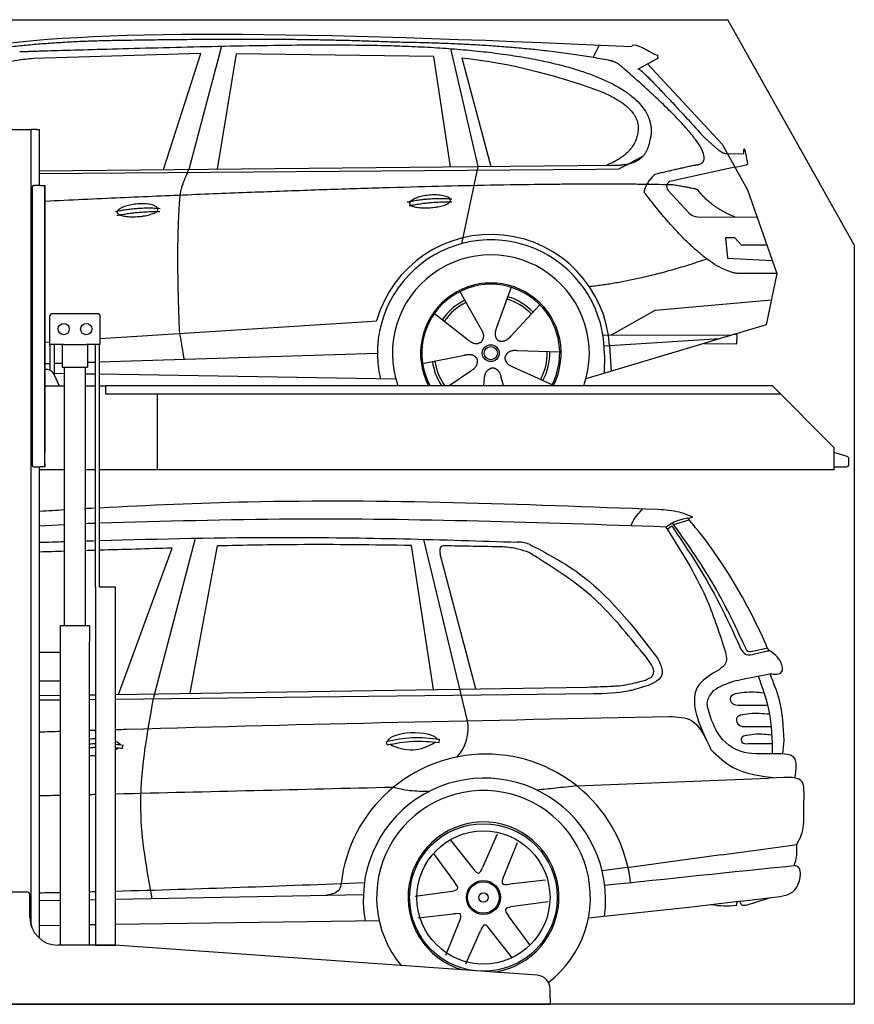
# Model space of a CAD drawing. Header units: millimetres. Extents: x 200 to 5400, y -100 to 3400.
# Tile 3 of 3: x 2433 to 5400, y -100 to 3400. Entities that reach past the tile are written whole.
import ezdxf

# ---------------------------------------------------------------- set-up
doc = ezdxf.new("R2010")
doc.units = ezdxf.units.MM
doc.layers.add('Car', color=10, linetype='Continuous')

msp = doc.modelspace()

# ---------------------------------------------------------------- linework, layer by layer
for p, q in [((5400, 2600), (4950, 3400)), ((2274.1, 3010), (2464.1, 3010)), ((2464.1, 3010), (2474.1, 3010)), ((2479.1, 3010), (2474.1, 3010)), ((2474.1, 178.8), (2474.1, 3010)), ((2494.1, 3010), (2479.1, 3010)), ((2494.1, 3010), (2504.1, 3010)), ((2504.1, 2811), (2504.1, 3010)), ((2478.1, 2806), (2478.1, 1816)), ((2478.1, 1815), (2478.1, 2805)), ((2507.1, 2811), (2483.1, 2811)), ((2507.1, 2811), (2523.1, 2811)), ((2523.1, 2811), (2523.1, 1861)), ((2523.1, 1822), (2523.1, 2810)), ((2709.6, 2355), (2549.6, 2355)), ((2539.6, 2345), (2539.6, 2245)), ((2719.6, 2245), (2719.6, 2345)), ((2588.8, 2245), (2539.6, 2245)), ((2542, 2152.7), (2542, 2245)), ((2557.1, 2136.4), (2557.1, 2245)), ((2584.6, 2245), (2584.6, 2165)), ((2588.8, 2245), (2670.4, 2245)), ((2719.6, 2245), (2670.4, 2245)), ((2674.6, 2245), (2674.6, 2165)), ((2702.1, 1383), (2702.1, 2245)), ((2717.2, 1383), (2717.2, 2245)), ((2525.2, 2157), (2523.1, 2157)), ((2574.3, 2097), (2557.2, 2136)), ((2584.6, 2165), (2674.6, 2165)), ((2592.1, 1245), (2592.1, 2165)), ((2667.1, 1245), (2667.1, 2165)), ((2738.1, 2100), (5108.6, 2100)), ((2738.1, 2100), (2738.1, 2070)), ((2523.1, 2097), (2528.1, 2097)), ((2592.1, 2097), (2528.1, 2097)), ((2702.1, 2097), (2667.1, 2097)), ((2738.1, 2097), (2717.2, 2097)), ((2738.1, 2070), (5138.3, 2070)), ((2923.1, 1800), (2923.1, 2070)), ((5108.6, 2100), (5328.6, 1878.1)), ((5328.6, 1800), (5328.6, 1878.1)), ((2523.1, 1810), (2523.1, 1822)), ((2523.1, 1822), (2523.1, 1811)), ((2483.1, 1810), (2507.1, 1810)), ((2504.1, 134), (2504.1, 1810)), ((2592.1, 1800), (2504.1, 1800)), ((2523.1, 1810), (2507.1, 1810)), ((2702.1, 1800), (2667.1, 1800)), ((5328.6, 1800), (2717.2, 1800)), ((2773.6, 1383), (2719.6, 1383)), ((2680.8, 1245), (2578.3, 1245)), ((2578.3, 110), (2578.3, 1245)), ((2680.8, 1245), (2680.8, 1190)), ((2578.3, 1042), (2578.3, 1158)), ((2680.8, 1050), (2680.8, 1190)), ((2578.3, 1150), (2504.1, 1150)), ((2504.1, 1050), (2578.3, 1050)), ((2680.8, 110), (2680.8, 1050)), ((2279.1, 300), (2459.1, 300)), ((2469.1, 210), (2469.1, 290)), ((2767.3, 110), (2569.1, 110)), ((4272.6, 3.3), (2770.8, 109.9)), ((4319.1, -80), (4319.1, -46.6)), ((1994.1, -100), (3024.1, -100)), ((3024.1, -100), (4054.1, -100)), ((4054.1, -100), (4319.1, -100)), ((4319.1, -80), (4319.1, -100))]:
    msp.add_line(p, q)
for points in [[(1500, 3400), (4950, 3400)], [(5400, 2600), (5400, -100), (200, -100), (200, 2900)], [(2702.1, 1383), (2702.1, 110), (2773.6, 110), (2773.6, 1383)], [(2773.6, 1383), (2717.2, 1383)]]:
    msp.add_lwpolyline(points)
msp.add_lwpolyline([(5328.6, 1811), (5372.6, 1811, 0.414214), (5380.6, 1819), (5380.6, 1839.2, 0.32492), (5375, 1846.8), (5328.6, 1861.9)], format="xyb")
for centre in [(2589.6, 2300), (2669.6, 2300)]:
    msp.add_circle(centre, 20)
for centre, radius, start, end in [((2483.1, 2806), 5, 90, 180), ((2549.6, 2345), 10, 90, 180), ((2709.6, 2345), 10, 0, 90), ((2525.2, 2122), 35, 23.6294, 90), ((2483.1, 1815), 5, 180, 270), ((2459.1, 290), 10, 0, 90), ((2569.1, 210), 100, 180, 270), ((2767.3, 60), 50, 85.9407, 90), ((4269.1, -46.6), 50, 0, 85.9407)]:
    msp.add_arc(centre, radius, start, end)
at = {"layer": 'Car'}
for p, q in [((3150.1, 3305.8), (3034.8, 2867.9)), ((3964.9, 3297.1), (4062, 2877.8)), ((4472.2, 3265.5), (4494.6, 3310.2)), ((3077, 3279.4), (2483.3, 3262.1)), ((2944.8, 2867), (3077, 3279.4)), ((3136.5, 2868.9), (3203.6, 3278.7)), ((3905.3, 3268.8), (3203.6, 3278.7)), ((3964.8, 2876.9), (3905.3, 3268.8)), ((4004.9, 3264.6), (4108, 2878.3)), ((4702.2, 3263.8), (4632.1, 3224.7)), ((4665.3, 3243.3), (4929.7, 2957.3)), ((4869.4, 2978.4), (4915, 2938.6)), ((4929.7, 2957.3), (5020.3, 2795.2)), ((4943.4, 2924.2), (5007.8, 2923.3)), ((2504.1, 2862.7), (4536.4, 2882.4)), ((4062, 2877.8), (4003.6, 2603.6)), ((4975, 2876.2), (4748.6, 2826.3)), ((4975, 2876.2), (5002.7, 2880.3)), ((2504.1, 2852.7), (4481, 2868.4)), ((4481, 2868.4), (4563.8, 2869.9)), ((4738.2, 2793.2), (4813.3, 2712)), ((5020.3, 2795.2), (5124.7, 2497.5)), ((4842.5, 2699.2), (5054.3, 2698.4)), ((4975, 2624.3), (4942.3, 2624.3)), ((4942.3, 2624.3), (4949.2, 2552.8)), ((4998.8, 2598.5), (4975, 2624.3)), ((5089.3, 2598.5), (4998.8, 2598.5)), ((4949.2, 2552.8), (5108.3, 2544.3)), ((5124.7, 2497.5), (5007.8, 2498)), ((5124.7, 2497.5), (5086.8, 2315.6)), ((3997.6, 2433.3), (4072.2, 2301.6)), ((4179.7, 2448.7), (4128.2, 2306.3)), ((4281.8, 2386.9), (4179.6, 2275.2)), ((4691.8, 2366.9), (5105.2, 2404.1)), ((3907.3, 2355.3), (4026.8, 2262.3)), ((4536.5, 2280.1), (4691.8, 2366.9)), ((2719.6, 2266.3), (3669, 2326.9)), ((3669, 2326.9), (3701.4, 2329)), ((5086.8, 2315.6), (4446.1, 2122.8)), ((4506.1, 2280.2), (4963.6, 2278.5)), ((4983.3, 2280.2), (4969.9, 2280.4)), ((4982.8, 2247.5), (4983.3, 2280.2)), ((2523.1, 2253.8), (2539.6, 2254.9)), ((4530, 2240.9), (4510.8, 2239.7)), ((4921.6, 2265.9), (4530, 2240.9)), ((4530, 2240.9), (4535.8, 2149.8)), ((4867, 2249.4), (4982.8, 2247.5)), ((2717.2, 2183.6), (3705.2, 2214.4)), ((3865.6, 2177.3), (4014, 2207.6)), ((4352.7, 2218.5), (4201.4, 2223.4)), ((4511.5, 2207.2), (4510.4, 2142.1)), ((2523.1, 2177.6), (2542, 2178.2)), ((2557.1, 2178.7), (2584.6, 2179.5)), ((2674.6, 2182.3), (2702.1, 2183.2)), ((2557.1, 2143.3), (2592.1, 2142.7)), ((2667.1, 2141.4), (2702.1, 2140.8)), ((2717.2, 2140.6), (3770.3, 2122.8)), ((3960.2, 2100), (4037.3, 2152.3)), ((4325.6, 2102.3), (4187.7, 2165)), ((4082.8, 2100), (4085.4, 2123.2)), ((4153.3, 2100), (4145.2, 2128.2)), ((4757.3, 1605.7), (4813, 1622.5)), ((2504.1, 1601.1), (2592.1, 1605.9)), ((4734.5, 1589.3), (4751, 1601.3)), ((2908.9, 986.7), (3057.8, 1556.7)), ((4024.7, 908), (3869.2, 1552.8)), ((2784.9, 1001.6), (2975, 1521.6)), ((3039.7, 1005.6), (3136.2, 1529.6)), ((3903.9, 1019.1), (3826, 1530.9)), ((4054.6, 1022), (3928.3, 1499.9)), ((5091.3, 1165.9), (5044.5, 1155.7)), ((5002.5, 1055.3), (5099.6, 1074.7)), ((2773.6, 1001.5), (4451.7, 1027.7)), ((2504.1, 997.2), (2578.3, 998.4)), ((2504.1, 982), (2578.3, 982.9)), ((2680.8, 1000), (2702.1, 1000.3)), ((2680.8, 984), (2702.1, 984.3)), ((2773.6, 985.1), (4473.2, 1004.7)), ((5063.7, 963.4), (5091.8, 963.4)), ((5082.4, 887.6), (5104.2, 887.8)), ((3924.5, 831.2), (3926, 842.3)), ((2799.1, 810.3), (2800.5, 821.4)), ((3739.5, 822.4), (3736.5, 834.4)), ((5022.9, 826.9), (5088.2, 827.4)), ((5088.2, 827.4), (5107.5, 827.4)), ((5149.1, 838.2), (5145.1, 789.8)), ((4413.5, 676.4), (5094.6, 703.5)), ((5150, 706.2), (5094.6, 703.5)), ((4130.2, 504.3), (4078.9, 386.8)), ((3965.1, 483.9), (4047.2, 378.7)), ((4201.6, 474.1), (4151.5, 350.4)), ((3903.2, 437.2), (3979.3, 334)), ((4301.9, 341.3), (4174.4, 327)), ((2773.6, 273.7), (3654.7, 290.4)), ((3838.4, 283.9), (3970.5, 302.4)), ((2504.1, 268.6), (2578.3, 270)), ((2680.8, 271.9), (2702.1, 272.4)), ((4311.4, 264.4), (4179.2, 245.9)), ((4981.8, 252.1), (4984.5, 265.6)), ((3847.9, 207), (3975.3, 221.3)), ((4246.5, 111.2), (4170.4, 214.4)), ((2504.1, 180.7), (2578.3, 181.8)), ((2680.8, 183.2), (2702.1, 183.5)), ((2773.6, 184.5), (3710.9, 198)), ((3948.2, 74.2), (3998.2, 197.9)), ((4019.5, 44), (4070.9, 161.5)), ((4184.7, 64.5), (4102.6, 169.6))]:
    msp.add_line(p, q, dxfattribs=at)
for centre, radius in [((4107.8, 2214.5), 30.1), ((4107.8, 2214.5), 23.6), ((4081.6, 279.7), 262.3), ((4081.6, 279.7), 236.7), ((4081.6, 279.7), 60.5), ((4081.6, 279.7), 56.2), ((4081.6, 279.7), 16.6)]:
    msp.add_circle(centre, radius, dxfattribs=at)
for centre, radius, start, end in [((4752.9, 2806.8), 20, 102.4358, 222.7473), ((4842.7, 2739.2), 40, 222.7473, 269.7861), ((4108.2, 2214), 422.7, 3.6504, 164.2126), ((4108.2, 2214), 403.4, 359.0315, 193.1146), ((4108.2, 2214), 350, 340.9948, 199.0052), ((4108.2, 2214), 250, 332.8761, 207.1239), ((4107.8, 2214.5), 245, 332.1378, 207.8622), ((4107.8, 2214.5), 209.6, 44.262, 73.3995), ((4107.8, 2214.5), 209.6, 116.262, 145.3995), ((4107.8, 2214.5), 200.6, 116.1152, 145.5463), ((4107.8, 2214.5), 200.6, 44.1152, 73.5463), ((4107.8, 2214.5), 200.6, 332.1152, 1.5463), ((4107.8, 2214.5), 209.6, 332.262, 1.3995), ((4107.8, 2214.5), 209.6, 188.262, 213.105), ((4107.8, 2214.5), 200.6, 188.1152, 214.7953), ((3877.5, 880.6), 149.7, 317.2889, 10.549), ((4090.5, 271.6), 517.9, 6.671, 173.5949), ((4085.2, 273.3), 430.8, 351.9946, 190.1732), ((4081.9, 280), 380, 307.3877, 219.6373), ((4081.9, 280), 268.2, 277.7864, 254.0949), ((4946.8, 586.4), 336.2, 260.573, 275.9798)]:
    msp.add_arc(centre, radius, start, end, dxfattribs=at)
for centre, major_axis, ratio, start_param, end_param in [((2704.7, 814), (-89.3, -1.9), 0.334439, 4.733902, 4.975084), ((3830.1, 834.9), (-89.3, -1.9), 0.334439, 3.361637, 6.204698), ((2704.7, 814), (-89.3, -1.9), 0.334439, 3.361637, 3.822677), ((2685.3, 1207.3), (-19.6, 423.3), 0.577039, 3.430279, 3.47809), ((3810.7, 1228.2), (-19.6, 423.3), 0.577039, 2.810127, 3.47809), ((2685.3, 1207.3), (-19.6, 423.3), 0.577039, 3.043279, 3.130049)]:
    msp.add_ellipse(centre, major_axis=major_axis, ratio=ratio, start_param=start_param, end_param=end_param, dxfattribs=at)
for points, degree in [([(2263.5, 3298.6), (2675.4, 3370.2), (3435.6, 3357.7), (4608.1, 3305.1)], 3), ([(2793.9, 3325.9), (2551.1, 3323.6), (2322, 3293.6)], 2), ([(3758.2, 3320), (3409.8, 3336.2), (2793.9, 3325.9)], 2), ([(4533.8, 3254.1), (4232.6, 3314), (3758.2, 3320)], 2), ([(4608.1, 3305.1), (4616.5, 3324.6), (4663.9, 3287.9), (4701.4, 3272.4)], 3), ([(2483.3, 3262.1), (2258.4, 3243), (2123.9, 3110.2)], 2), ([(4004.9, 3264.6), (4176.7, 3248), (4372.8, 3193.3), (4506.1, 3141.9)], 3), ([(4702.2, 3263.8), (4703.8, 3265.5), (4699.3, 3267.7), (4703.9, 3271.4), (4701.4, 3272.4)], 4), ([(4583.4, 3223.7), (4557.5, 3249.4), (4533.8, 3254.1)], 2), ([(4829.1, 2882.8), (4969.8, 2887.7), (4583.4, 3223.7)], 2), ([(4632.1, 3224.7), (4636.3, 3235.4), (4869.4, 2978.4)], 2), ([(4506.1, 3141.9), (4621.8, 3092), (4631.5, 3025.8)], 2), ([(4631.5, 3025.8), (4637.1, 2931.4), (4519.8, 2882.3)], 2), ([(4536.4, 2882.4), (4586.5, 2882.9), (4654.2, 2885.3), (4667.2, 2935.1), (4675.5, 2978.3)], 4), ([(5007.8, 2923.3), (5005.8, 2971.3), (5020.3, 2888)], 2), ([(4563.8, 2869.9), (4594.2, 2886.1), (4649.8, 2916)], 2), ([(4915, 2938.6), (4923.3, 2931.3), (4941.1, 2921.3), (4945.7, 2923.8), (4947.6, 2925.3)], 4), ([(4691.8, 2851.4), (4829.1, 2882.8)], 1), ([(5020.3, 2888), (5020.6, 2884.2), (5012.8, 2881.7), (5002.7, 2880.3)], 3), ([(3003.7, 2775.7), (3006.6, 2806.7), (3034.8, 2867.9)], 2), ([(4654.2, 2785), (4651.9, 2809.1), (4691.8, 2851.4)], 2), ([(4755.7, 2812.7), (4089.1, 2828.2), (2523.1, 2754.2)], 2), ([(4843.6, 2795.1), (4842.3, 2798.1), (4755.7, 2812.7)], 2), ([(3002, 2284.4), (2988.3, 2597.6), (3003.7, 2775.7)], 2), ([(5007.8, 2498), (4884.8, 2485.1), (4654.2, 2785)], 2), ([(4975, 2698.7), (4889.3, 2733.8), (4843.6, 2795.1)], 2), ([(2774.1, 2718.3), (2849.5, 2735.2), (2933.1, 2729.4)], 2), ([(3810.3, 2752), (3885.7, 2768.9), (3969.2, 2763.1)], 2), ([(3817.5, 2739.1), (3891.5, 2753.7), (3969.4, 2753)], 2), ([(2779.2, 2704.4), (2853.2, 2719), (2931.1, 2718.3)], 2), ([(4875.9, 2549.3), (4651.2, 2471.9), (4458.4, 2450.7)], 2), ([(3002, 2284.4), (3012.1, 2219.5), (3017.2, 2193)], 2), ([(4072.2, 2301.6), (4090.2, 2275.2), (4073.5, 2254.2)], 2), ([(4128.2, 2306.3), (4123.7, 2293.7), (4119.7, 2279.7), (4124.1, 2265.9), (4134.9, 2259.4)], 4), ([(4179.6, 2275.2), (4170.6, 2265.4), (4160, 2255.4), (4145.7, 2252.9), (4134.9, 2259.4)], 4), ([(4026.8, 2262.3), (4050.3, 2240.6), (4073.5, 2254.2)], 2), ([(4014, 2207.6), (4044.6, 2216.6), (4059.4, 2194.1)], 2), ([(4201.4, 2223.4), (4169.7, 2227.1), (4158.9, 2202.5)], 2), ([(4037.3, 2152.3), (4065.1, 2167.9), (4059.4, 2194.1)], 2), ([(4187.7, 2165), (4157.6, 2175.7), (4158.9, 2202.5)], 2), ([(4085.4, 2123.2), (4086.3, 2155.1), (4112.2, 2162.2)], 2), ([(4145.2, 2128.2), (4138.9, 2159.6), (4112.2, 2162.2)], 2), ([(2592.1, 1657.2), (2562.7, 1655.5), (2533.4, 1653.8), (2504.1, 1652)], 3), ([(2698.2, 1663.4), (2686.5, 1662.8), (2674.8, 1662.1), (2663.2, 1661.5)], 3), ([(2702.1, 1609.4), (2690.4, 1609), (2678.7, 1608.7), (2667.1, 1608.3)], 3), ([(2504.1, 1542.2), (2533.4, 1543.1), (2562.7, 1544), (2592.1, 1544.9)], 3), ([(2667.1, 1547.2), (2678.7, 1547.5), (2690.4, 1547.9), (2702.1, 1548.2)], 3), ([(2592.1, 1510.3), (2562.7, 1509.4), (2533.4, 1508.5), (2504.1, 1507.7)], 3), ([(2702.1, 1513.5), (2690.4, 1513.2), (2678.7, 1512.8), (2667.1, 1512.5)], 3), ([(2975, 1521.6), (2889, 1519), (2803.1, 1516.5), (2717.2, 1514)], 3), ([(4150.9, 1526), (4080.6, 1527.2), (4010.4, 1528.5), (3940.2, 1529.8)], 3), ([(5046.6, 1145.4), (5060, 1148.8), (5073.2, 1153.1), (5086.8, 1155.6)], 3), ([(5086.8, 1155.6), (5090.6, 1156.3), (5094.5, 1156.9), (5098.3, 1157.5)], 3), ([(4971, 1048.6), (4974.9, 1050), (4979.4, 1050.6), (5002.5, 1055.3)], 3), ([(4899.7, 1015), (4918.9, 1030.7), (4944.9, 1039.6), (4971, 1048.6)], 3), ([(4998.4, 962.9), (5020.2, 963.1), (5042, 963.2), (5063.7, 963.4)], 3), ([(5017.1, 887.2), (5038.9, 887.3), (5060.7, 887.5), (5082.4, 887.6)], 3), ([(2504.1, 868.4), (2528.8, 869.2), (2553.6, 869.9), (2578.3, 870.7)], 3), ([(2680.8, 873.9), (2687.9, 874.1), (2695, 874.3), (2702.1, 874.6)], 3), ([(2680.8, 825.8), (2687.9, 826.6), (2695, 827.2), (2702.1, 827.5)], 3), ([(2680.8, 812.1), (2687.9, 812.8), (2695, 813.5), (2702.1, 813.9)], 3), ([(2773.6, 824.5), (2782.6, 823.5), (2791.6, 822.5), (2800.5, 821.4)], 3), ([(2773.6, 812.3), (2782.1, 811.7), (2790.6, 811), (2799.1, 810.3)], 3), ([(3760.9, 671), (3431.8, 663.1), (3102.7, 655.1), (2773.6, 647.2)], 3), ([(2578.3, 642.5), (2553.6, 641.9), (2528.8, 641.3), (2504.1, 640.7)], 3), ([(2702.1, 645.5), (2695, 645.3), (2687.9, 645.1), (2680.8, 644.9)], 3), ([(5221.1, 575.8), (5221.1, 600.5), (5221.2, 625.1), (5221.2, 649.8)], 3), ([(5186.4, 392.3), (4962, 369), (4737.6, 345.6), (4513.2, 322.2)], 3), ([(2773.6, 302.5), (3068.6, 310.1), (3363.5, 321.2), (3658.5, 332.5)], 3), ([(2504.1, 296.5), (2528.8, 297), (2553.6, 297.4), (2578.3, 297.9)], 3), ([(2680.8, 300.2), (2687.9, 300.4), (2695, 300.5), (2702.1, 300.7)], 3), ([(5019, 253.6), (5046.6, 262.2), (5074.2, 270.9), (5101.8, 279.5)], 3)]:
    msp.add_open_spline(points, degree=degree, dxfattribs=at)
for points, degree, knots in [([(2433.2, 3286.4), (2460.1, 3287.5), (2599.1, 3291.9), (3620.3, 3321.4), (4240.6, 3320.6), (4711, 3165), (4675.5, 2978.3)], 4, [0.0821318, 0.0821318, 0.0821318, 0.0821318, 0.0821318, 0.258851, 0.508851, 1, 1, 1, 1, 1]), ([(3819.2, 2746.7), (3818.3, 2754.9), (3839.3, 2771.3), (3922, 2791.4), (4015, 2758.3), (3928.7, 2726.7), (3843.9, 2727.3), (3820, 2738.5), (3819.2, 2746.7)], 5, [0, 0, 0, 0, 0, 0, 0.300106, 0.500106, 0.700106, 1, 1, 1, 1, 1, 1]), ([(2779.2, 2715.1), (2778.3, 2723.4), (2799.3, 2739.7), (2882, 2759.9), (2975, 2726.8), (2888.7, 2695.2), (2803.9, 2695.8), (2780.1, 2706.9), (2779.2, 2715.1)], 5, [0, 0, 0, 0, 0, 0, 0.300106, 0.500106, 0.700106, 1, 1, 1, 1, 1, 1]), ([(4702.1, 1658.4), (4216.1, 1677.2), (3554.1, 1702.7), (2892.9, 1673.6), (2717.2, 1664.2)], 3, [0, 0, 0, 0, 145.776701, 198.572509, 198.572509, 198.572509, 198.572509]), ([(4606.3, 1600.9), (4608.1, 1605.9), (4617.2, 1628.1), (4634.1, 1646.3), (4647.3, 1660.5)], 3, [4.316682, 4.316682, 4.316682, 4.316682, 5.93654, 11.61751, 11.61751, 11.61751, 11.61751]), ([(4826, 1632), (4810.3, 1638.4), (4770.7, 1654.3), (4728, 1656.9), (4702.1, 1658.4)], 3, [0, 0, 0, 0, 50.382627, 127.355541, 127.355541, 127.355541, 127.355541]), ([(4729.9, 1596.6), (4286.4, 1611.9), (3615.5, 1634.9), (2944.6, 1616.7), (2717.2, 1609.8)], 3, [0, 0, 0, 0, 1330.725291, 2013.170481, 2013.170481, 2013.170481, 2013.170481]), ([(4729.7, 1596.5), (4732.8, 1599), (4759.9, 1620.3), (4794.8, 1626.5), (4825.8, 1631.9)], 3, [0, 0, 0, 0, 11.848806, 102.979852, 102.979852, 102.979852, 102.979852]), ([(5011.9, 1170.7), (4975.1, 1248.4), (4901.9, 1403.4), (4802.2, 1542.9), (4752.6, 1612.3)], 3, [0, 0, 0, 0, 257.420047, 513.068185, 513.068185, 513.068185, 513.068185]), ([(5086.9, 1177.9), (5058.3, 1241.1), (4966.5, 1439.6), (4826.8, 1605), (4808.2, 1628.6)], 3, [0.118291, 0.118291, 0.118291, 0.118291, 60.485267, 65.032532, 65.032532, 65.032532, 65.032532]), ([(4729.9, 1596.6), (4781.6, 1515.3), (4868.1, 1379.6), (4917.7, 1226.9), (4937.6, 1165.7)], 3, [0, 0, 0, 0, 287.525938, 479.970685, 479.970685, 479.970685, 479.970685]), ([(4751, 1601.3), (4803.7, 1522.2), (4896.5, 1382.9), (4965.9, 1230.6), (4996, 1164.7)], 3, [0, 0, 0, 0, 284.461128, 501.279677, 501.279677, 501.279677, 501.279677]), ([(2717.2, 1548.6), (2934.6, 1554.8), (3439.8, 1566), (3945, 1551.7), (4201.4, 1542.8)], 3, [27.522274, 27.522274, 27.522274, 27.522274, 92.757075, 179.128709, 179.128709, 179.128709, 179.128709]), ([(4244.7, 1535.6), (4237.2, 1538), (4223.1, 1542.5), (4208.3, 1542.7), (4201.4, 1542.8)], 3, [0, 0, 0, 0, 23.586272, 44.091808, 44.091808, 44.091808, 44.091808]), ([(3826, 1530.9), (3690.9, 1532.8), (3461, 1535.9), (3231, 1531.5), (3136.2, 1529.6)], 3, [0, 0, 0, 0, 40.533595, 68.989197, 68.989197, 68.989197, 68.989197]), ([(3940.2, 1529.8), (3936.7, 1529.1), (3923.5, 1526.7), (3926.2, 1511.3), (3928.3, 1499.9)], 3, [0, 0, 0, 0, 9.767525, 36.979707, 36.979707, 36.979707, 36.979707]), ([(4243.7, 1505.7), (4231.1, 1510.3), (4201.2, 1521.3), (4169.3, 1524.2), (4150.9, 1526)], 3, [0, 0, 0, 0, 40.006272, 95.375769, 95.375769, 95.375769, 95.375769]), ([(4638.9, 1159.6), (4583.9, 1227.1), (4471.9, 1364.9), (4320.7, 1458.2), (4243.7, 1505.7)], 3, [0, 0, 0, 0, 259.357047, 528.681118, 528.681118, 528.681118, 528.681118]), ([(4244.7, 1535.6), (4301.9, 1505.7), (4484.9, 1410), (4612.7, 1244.6), (4700.6, 1130.9)], 3, [0, 0, 0, 0, 192.055911, 615.198364, 615.198364, 615.198364, 615.198364]), ([(4657.4, 1052.5), (4666.5, 1056.6), (4709.7, 1076.4), (4670.1, 1122.8), (4638.9, 1159.6)], 3, [0, 0, 0, 0, 27.208813, 129.703738, 129.703738, 129.703738, 129.703738]), ([(4937.8, 1165.8), (4943.7, 1146.3), (4953.2, 1114.9), (4928.5, 1096.1), (4919.1, 1089)], 3, [0, 0, 0, 0, 53.944099, 86.638628, 86.638628, 86.638628, 86.638628]), ([(4996, 1164.7), (5001.5, 1156), (5013.1, 1137.6), (5036.4, 1142.8), (5046.6, 1145.4)], 3, [0, 0, 0, 0, 28.283504, 59.896656, 59.896656, 59.896656, 59.896656]), ([(5044.5, 1155.7), (5036, 1153.5), (5020.4, 1149.5), (5014.6, 1164.1), (5011.9, 1170.7)], 3, [0, 0, 0, 0, 22.569826, 41.491234, 41.491234, 41.491234, 41.491234]), ([(5097.5, 1158), (5095.4, 1160.3), (5090.2, 1166), (5088.1, 1173.4), (5086.9, 1177.9)], 3, [0, 0, 0, 0, 9.141415, 22.772728, 22.772728, 22.772728, 22.772728]), ([(5099.6, 1074.7), (5117.5, 1073.2), (5150.1, 1070.6), (5139.7, 1129.6), (5113.8, 1147), (5097.5, 1158)], 3, [0, 0, 0, 0, 42.67361, 77.339672, 136.488159, 136.488159, 136.488159, 136.488159]), ([(4700.6, 1130.9), (4709.8, 1111.1), (4737.8, 1050.3), (4663.5, 1031.1), (4613.5, 1018.2)], 3, [0, 0, 0, 0, 57.464582, 176.129344, 176.129344, 176.129344, 176.129344]), ([(4919.1, 1089), (4891.8, 1073), (4791.1, 1014.5), (4848.6, 893.5), (4890.4, 805.5)], 3, [0, 0, 0, 0, 87.761623, 322.62912, 322.62912, 322.62912, 322.62912]), ([(4564.8, 1032.4), (4575.2, 1033.9), (4606.4, 1038.6), (4637, 1046.9), (4657.4, 1052.5)], 3, [0, 0, 0, 0, 31.485566, 94.831432, 94.831432, 94.831432, 94.831432]), ([(5058.1, 1066.4), (5073, 1025.8), (5105.6, 936.8), (5107.4, 841.8), (5108.3, 790.1)], 3, [0, 0, 0, 0, 128.666263, 282.487991, 282.487991, 282.487991, 282.487991]), ([(5099.6, 1074.7), (5112, 1044.3), (5142.8, 968.8), (5146.7, 887), (5149.1, 838.2)], 3, [0, 0, 0, 0, 97.908344, 243.084914, 243.084914, 243.084914, 243.084914]), ([(4451.7, 1027.7), (4482.7, 1028.6), (4520.5, 1029.6), (4558.1, 1032), (4564.8, 1032.4)], 3, [0, 0, 0, 0, 93.217501, 113.218323, 113.218323, 113.218323, 113.218323]), ([(4473.2, 1004.7), (4514.6, 1005.5), (4561.9, 1006.4), (4607.8, 1016.9), (4613.5, 1018.2)], 3, [0, 0, 0, 0, 123.547158, 141.107029, 141.107029, 141.107029, 141.107029]), ([(2904.2, 276.2), (2885.1, 381), (2842, 617.5), (2885, 854.6), (2908.9, 986.7)], 3, [0, 0, 0, 0, 317.121843, 715.624255, 715.624255, 715.624255, 715.624255]), ([(4878.3, 955.7), (4877.1, 962.3), (4875.6, 983.4), (4889.8, 1002), (4899.7, 1015)], 3, [2.703865, 2.703865, 2.703865, 2.703865, 4.72046, 9.286226, 9.286226, 9.286226, 9.286226]), ([(4976.8, 1003.2), (4969.5, 1000.4), (4956.1, 995.1), (4962.1, 963.7), (4983.6, 963.3), (4998.4, 962.9)], 3, [0, 0, 0, 0, 20.65996, 37.813635, 75.917, 75.917, 75.917, 75.917]), ([(5079.2, 1006.6), (5055.4, 1008.6), (5021, 1011.6), (4987.2, 1005.2), (4976.8, 1003.2)], 3, [0, 0, 0, 0, 71.135631, 102.826387, 102.826387, 102.826387, 102.826387]), ([(5128.3, 790.4), (5082, 790), (4930.1, 784.4), (4893.9, 901.4), (4878.3, 955.7)], 3, [0, 0, 0, 0, 6.49817, 24.75923, 24.75923, 24.75923, 24.75923]), ([(2773.6, 876.7), (2786.8, 877.1), (3442.7, 896.5), (4098.8, 909.9), (4741.7, 922.9)], 3, [1179.728461, 1179.728461, 1179.728461, 1179.728461, 1219.327632, 3148.302317, 3148.302317, 3148.302317, 3148.302317]), ([(4741.7, 922.9), (4771.2, 921.9), (4831.9, 919.7), (4860.4, 865.7), (4875.1, 837.9)], 3, [0, 0, 0, 0, 82.332636, 169.611005, 169.611005, 169.611005, 169.611005]), ([(4995.5, 927.5), (4990.3, 925.4), (4977.6, 920.2), (4984.9, 886.4), (5007.7, 886.9), (5022.1, 887.2)], 3, [0, 0, 0, 0, 15.22549, 37.602137, 75.1847, 75.1847, 75.1847, 75.1847]), ([(5097.9, 930.8), (5074.1, 932.9), (5039.7, 935.8), (5005.9, 929.5), (4995.5, 927.5)], 3, [0, 0, 0, 0, 71.135631, 102.826387, 102.826387, 102.826387, 102.826387]), ([(3736.5, 834.4), (3766.8, 840.7), (3829.5, 853.7), (3893.1, 846.2), (3926, 842.3)], 3, [0, 0, 0, 0, 92.125832, 190.685565, 190.685565, 190.685565, 190.685565]), ([(5017.5, 855.7), (5009.7, 854.5), (4995.3, 852.2), (4999.2, 824.8), (5014.3, 826.2), (5022.9, 826.9)], 3, [0, 0, 0, 0, 20.255413, 37.184004, 59.165252, 59.165252, 59.165252, 59.165252]), ([(5106.6, 857), (5087.9, 858.8), (5058.1, 861.9), (5028.6, 857.4), (5017.5, 855.7)], 3, [0, 0, 0, 0, 55.850401, 89.365286, 89.365286, 89.365286, 89.365286]), ([(3739.5, 822.4), (3769.6, 827.9), (3830.9, 839.1), (3893, 833.8), (3924.5, 831.2)], 3, [0, 0, 0, 0, 91.459244, 185.960067, 185.960067, 185.960067, 185.960067]), ([(4890.4, 805.5), (4914.8, 782.2), (4978.6, 721.2), (5067.7, 711.1), (5122.6, 704.9)], 3, [0, 0, 0, 0, 99.077205, 259.022235, 259.022235, 259.022235, 259.022235]), ([(5188.9, 704.7), (5193.6, 735.2), (5201.8, 788.7), (5150.4, 789.9), (5128.3, 790.4)], 3, [0, 0, 0, 0, 74.715616, 131.096745, 131.096745, 131.096745, 131.096745]), ([(5221.2, 649.8), (5221, 666.1), (5220.5, 707.1), (5176.5, 706.5), (5150, 706.2)], 3, [0, 0, 0, 0, 42.946312, 108.214407, 108.214407, 108.214407, 108.214407]), ([(3889.2, 657), (3866.1, 656.7), (3822.7, 656.3), (3780.5, 666.3), (3760.9, 671)], 3, [0, 0, 0, 0, 69.213018, 129.583663, 129.583663, 129.583663, 129.583663]), ([(4413.5, 676.4), (4388.4, 673.6), (4341.1, 668.3), (4293.8, 663.8), (4271.6, 661.7)], 3, [0, 0, 0, 0, 75.844247, 142.644556, 142.644556, 142.644556, 142.644556]), ([(5195.3, 467.7), (5201.4, 478.6), (5219.7, 511.7), (5220.6, 550.1), (5221.1, 575.8)], 3, [0, 0, 0, 0, 37.073525, 112.491193, 112.491193, 112.491193, 112.491193]), ([(4503.5, 376.2), (4646.6, 392.6), (4869.2, 425), (5107.2, 455.5), (5195.3, 467.7)], 3, [5.296229, 5.296229, 5.296229, 5.296229, 47.376447, 75.524862, 75.524862, 75.524862, 75.524862]), ([(5186.4, 392.3), (5190.1, 404.3), (5197.6, 428.9), (5196.1, 454.6), (5195.3, 467.7)], 3, [0, 0, 0, 0, 37.405999, 76.457038, 76.457038, 76.457038, 76.457038]), ([(4047.2, 378.7), (4053.1, 372.3), (4066.3, 358.1), (4074.4, 376.6), (4078.9, 386.8)], 3, [0, 0, 0, 0, 20.956944, 46.457412, 46.457412, 46.457412, 46.457412]), ([(5125.2, 282.3), (5152.5, 285.9), (5206.3, 293.1), (5216.3, 393.6), (5188.3, 392.4), (5186.4, 392.3)], 3, [0, 0, 0, 0, 78.141622, 154.376121, 159.849869, 159.849869, 159.849869, 159.849869]), ([(4151.5, 350.4), (4149, 342.1), (4143.3, 323.6), (4163.4, 325.8), (4174.4, 327)], 3, [0, 0, 0, 0, 20.956944, 46.457412, 46.457412, 46.457412, 46.457412]), ([(3575.8, 329.3), (3574.1, 321.2), (3569, 296.4), (3542.2, 291.4), (3524.2, 288)], 3, [0, 0, 0, 0, 23.382739, 71.653192, 71.653192, 71.653192, 71.653192]), ([(3970.5, 302.4), (3979, 304.4), (3997.9, 308.7), (3985.9, 325), (3979.3, 334)], 3, [0, 0, 0, 0, 20.956944, 46.457412, 46.457412, 46.457412, 46.457412]), ([(4454.8, 207.4), (4573.9, 219.8), (4797.5, 243.2), (5020.8, 269.9), (5125.2, 282.3)], 3, [0, 0, 0, 0, 359.059226, 674.589561, 674.589561, 674.589561, 674.589561]), ([(4179.2, 245.9), (4170.7, 243.9), (4151.9, 239.6), (4163.9, 223.3), (4170.4, 214.4)], 3, [0, 0, 0, 0, 20.956944, 46.457412, 46.457412, 46.457412, 46.457412]), ([(4993, 266.6), (4994.3, 262.1), (4997.7, 250.2), (5010.9, 252.3), (5019, 253.6)], 3, [0, 0, 0, 0, 12.697873, 33.485084, 33.485084, 33.485084, 33.485084]), ([(3998.2, 197.9), (4000.8, 206.3), (4006.5, 224.8), (3986.4, 222.5), (3975.3, 221.3)], 3, [0, 0, 0, 0, 20.956944, 46.457412, 46.457412, 46.457412, 46.457412]), ([(4102.6, 169.6), (4096.6, 176), (4083.5, 190.2), (4075.3, 171.7), (4070.9, 161.5)], 3, [0, 0, 0, 0, 20.956944, 46.457412, 46.457412, 46.457412, 46.457412])]:
    msp.add_open_spline(points, degree=degree, knots=knots, dxfattribs=at)

doc.saveas('drawing.dxf')
